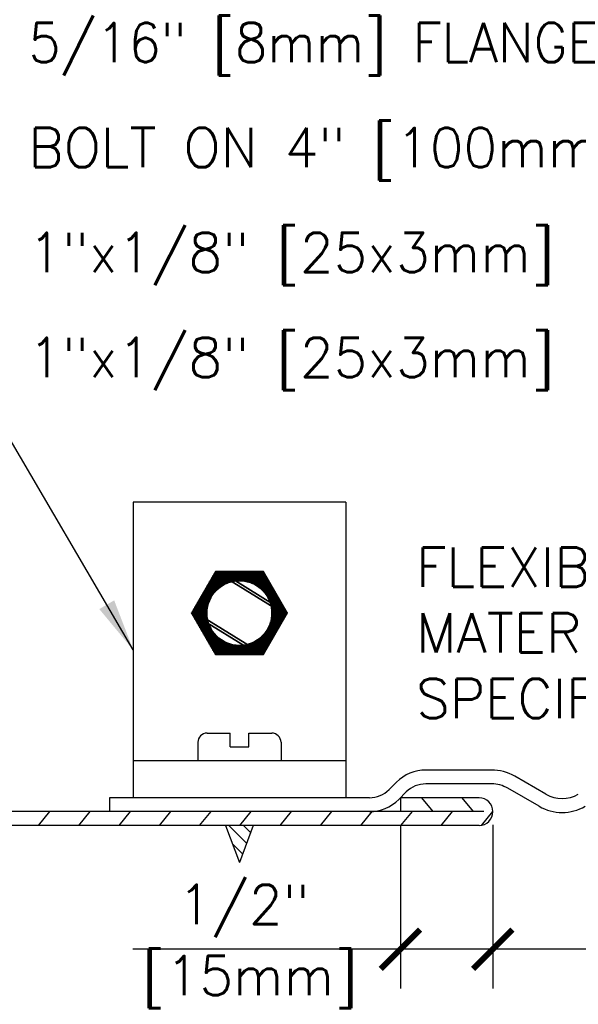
# Model space of a CAD drawing. Header units: inches. Extents: x 0.34 to 7.36, y 0.19 to 8.42.
# Tile 3 of 6: x 1.97 to 3.3, y 2.36 to 4.71. Entities that reach past the tile are written whole.
import ezdxf

# ---------------------------------------------------------------- set-up
doc = ezdxf.new("R2010")
doc.units = ezdxf.units.IN
doc.header["$MEASUREMENT"] = 0
doc.header["$PDSIZE"] = -1
doc.layers.get('Defpoints').update_dxf_attribs({"color": 2})
for name, color, linetype in [('M-DETL-DIMS', 2, 'Continuous'), ('M-DETL-HEVY', 5, 'Continuous'), ('M-DETL-MEDM', 4, 'Continuous'), ('M-DETL-PATT', 8, 'Continuous'), ('M-DETL-TEXT', 2, 'Continuous')]:
    doc.layers.add(name, color=color, linetype=linetype)
doc.styles.add('Romans', font='romans.shx')
doc.dimstyles.new('VA-Dims', dxfattribs={"dimtxt": 0.09375, "dimasz": 0.09375, "dimexe": 0.09375, "dimexo": 0.03125, "dimgap": 0.02, "dimtad": 1, "dimdec": 5, "dimzin": 0, "dimdsep": 46, "dimlunit": 4, "dimtxsty": 'Romans', "dimblk": 'ARCHTICK', "dimcen": 0.09375, "dimclrd": 256, "dimclre": 256, "dimclrt": 256, "dimadec": 0, "dimazin": 0, "dimtfac": 1, "dimtdec": 5, "dimtofl": 0, "dimtmove": 0, "dimatfit": 3, "dimfxl": 1, "dimfrac": 2, "dimtolj": 1, "dimtzin": 0, "dimlwd": -1, "dimlwe": -1, "dimarcsym": 0})
doc.dimstyles.new('VA-Lead', dxfattribs={"dimtxt": 0.09375, "dimasz": 0.125, "dimexe": 0.125, "dimexo": 0.03125, "dimgap": 0.02, "dimtad": 1, "dimdec": 5, "dimzin": 0, "dimdsep": 46, "dimlunit": 4, "dimtxsty": 'Romans', "dimcen": 0.125, "dimclrd": 256, "dimclre": 256, "dimclrt": 256, "dimadec": 0, "dimazin": 0, "dimtfac": 1, "dimtdec": 5, "dimtofl": 0, "dimtmove": 0, "dimatfit": 3, "dimfxl": 1, "dimfrac": 2, "dimtolj": 1, "dimtzin": 0, "dimlwd": -1, "dimlwe": -1, "dimarcsym": 0})

# ---------------------------------------------------------------- blocks, each defined once
blk = doc.blocks.new('_ArchTick')
at = {"color": 0, "linetype": 'ByBlock', "const_width": 0.15}
blk.add_lwpolyline([(-0.5, -0.5), (0.5, 0.5)], dxfattribs=at)
blk = doc.blocks.new('*D4')
at = {"layer": 'Defpoints', "color": 0}
for p in [(2.8746, 2.8239), (3.0946, 2.8239), (2.8746, 2.4958)]:
    blk.add_point(p, dxfattribs=at)
at = {"layer": 'M-DETL-DIMS'}
for p, q in [((2.8746, 2.7926), (2.8746, 2.4021)), ((3.0946, 2.7926), (3.0946, 2.4021)), ((2.8746, 2.4958), (2.2373, 2.4958)), ((3.0946, 2.4958), (2.8746, 2.4958))]:
    blk.add_line(p, q, dxfattribs=at)
at = {"layer": 'M-DETL-DIMS', "xscale": 0.09375, "yscale": 0.09375, "zscale": 0.09375}
for p, rotation in [((2.8746, 2.4958), 180.0000107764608), ((3.0946, 2.4958), 1.077646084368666e-05)]:
    blk.add_blockref('_ArchTick', p, dxfattribs=dict(at, rotation=rotation))
at = {"layer": 'M-DETL-DIMS', "insert": (2.4694, 2.5872), "char_height": 0.09375, "attachment_point": 5, "rotation": 0, "style": 'Romans'}
blk.add_mtext('\\A1; 1/2"', dxfattribs=at)
blk = doc.blocks.new('*D6')
at = {"layer": 'Defpoints', "color": 0}
for p in [(3.0946, 2.8239), (3.7546, 2.8239), (3.7546, 2.4958)]:
    blk.add_point(p, dxfattribs=at)
at = {"layer": 'M-DETL-DIMS'}
for p, q in [((3.0946, 2.7926), (3.0946, 2.4021)), ((3.7546, 2.7926), (3.7546, 2.4021)), ((3.0946, 2.4958), (2.4494, 2.4958)), ((3.7546, 2.4958), (3.0946, 2.4958))]:
    blk.add_line(p, q, dxfattribs=at)
at = {"layer": 'M-DETL-DIMS', "xscale": 0.09375, "yscale": 0.09375, "zscale": 0.09375, "rotation": 180}
blk.add_blockref('_ArchTick', (3.0946, 2.4958), dxfattribs=at)
at = {"layer": 'M-DETL-DIMS', "xscale": 0.09375, "yscale": 0.09375, "zscale": 0.09375}
blk.add_blockref('_ArchTick', (3.7546, 2.4958), dxfattribs=at)

msp = doc.modelspace()

# ---------------------------------------------------------------- linework, layer by layer
at = {"layer": 'M-DETL-HEVY', "linetype": 'Continuous'}
for p, q in [((2.744138, 3.560892), (2.238138, 3.560892)), ((2.238138, 3.560892), (2.238138, 2.856892)), ((2.744138, 3.560892), (2.744138, 2.856892)), ((2.744138, 2.944892), (2.238138, 2.944892)), ((3.091694, 2.922892), (2.934979, 2.922892)), ((2.847303, 2.876223), (2.864976, 2.893896)), ((3.091694, 2.889892), (2.934979, 2.889892)), ((3.221141, 2.865173), (3.146694, 2.908155)), ((2.870638, 2.852889), (2.88831, 2.870561)), ((3.204641, 2.836594), (3.130194, 2.879576)), ((2.800634, 2.856892), (2.181641, 2.856892)), ((2.181641, 2.856892), (2.181641, 2.823892)), ((2.874641, 2.856892), (2.874641, 2.823892)), ((3.061641, 2.856892), (2.876296, 2.856892)), ((3.072761, 2.823892), (1.048641, 2.823892)), ((3.061641, 2.790892), (1.048641, 2.790892)), ((2.458138, 2.790892), (2.491138, 2.702892)), ((2.524138, 2.790892), (2.491138, 2.702892))]:
    msp.add_line(p, q, dxfattribs=at)
for centre, radius, start, end in [((2.934979, 2.823892), 0.099, 90, 135), ((3.091694, 2.812892), 0.11, 60, 90), ((2.934979, 2.823892), 0.066, 90, 135), ((3.091694, 2.812892), 0.077, 60, 90), ((2.800634, 2.922892), 0.066, 270, 315), ((3.259641, 2.931857), 0.077, 240, 300), ((2.800634, 2.922892), 0.099, 270, 315), ((3.061641, 2.823892), 0.033, 0, 90), ((3.061641, 2.823892), 0.033, 270, 0), ((3.053426, 2.823892), 0.041216, 0, 0.000003), ((3.259641, 2.931857), 0.11, 240, 300)]:
    msp.add_arc(centre, radius, start, end, dxfattribs=at)
at = {"layer": 'M-DETL-MEDM', "linetype": 'Continuous'}
for p, q in [((2.423797, 3.378254), (2.558478, 3.378254)), ((2.424432, 3.379354), (2.557843, 3.379354)), ((2.424474, 3.335427), (2.424474, 3.379427)), ((2.425067, 3.380454), (2.557208, 3.380454)), ((2.425574, 3.33727), (2.425574, 3.381332)), ((2.425702, 3.381554), (2.556573, 3.381554)), ((2.426337, 3.382654), (2.555938, 3.382654)), ((2.426674, 3.339004), (2.426674, 3.383237)), ((2.426972, 3.383754), (2.555303, 3.383754)), ((2.427607, 3.384854), (2.554668, 3.384854)), ((2.427774, 3.340641), (2.427774, 3.385142)), ((2.428242, 3.385954), (2.554033, 3.385954)), ((2.428874, 3.342193), (2.428874, 3.387048)), ((2.428877, 3.387054), (2.553398, 3.387054)), ((2.429513, 3.388154), (2.552763, 3.388154)), ((2.429974, 3.343668), (2.429974, 3.388953)), ((2.430148, 3.389254), (2.552128, 3.389254)), ((2.430783, 3.390354), (2.551493, 3.390354)), ((2.431074, 3.345072), (2.431074, 3.390858)), ((2.431418, 3.391454), (2.550857, 3.391454)), ((2.432053, 3.392554), (2.550222, 3.392554)), ((2.432174, 3.346412), (2.432174, 3.392763)), ((2.432688, 3.393654), (2.549587, 3.393654)), ((2.433274, 3.347693), (2.433274, 3.394669)), ((2.433323, 3.394754), (2.548952, 3.394754)), ((2.434374, 3.34892), (2.434374, 3.395892)), ((2.435474, 3.350095), (2.435474, 3.395892)), ((2.436574, 3.351222), (2.436574, 3.395892)), ((2.437674, 3.352305), (2.437674, 3.395892)), ((2.438774, 3.353346), (2.438774, 3.395892)), ((2.439874, 3.354347), (2.439874, 3.395892)), ((2.440974, 3.355309), (2.440974, 3.395892)), ((2.442074, 3.356236), (2.442074, 3.395892)), ((2.443174, 3.357129), (2.443174, 3.395892)), ((2.444274, 3.357989), (2.444274, 3.395892)), ((2.445374, 3.358817), (2.445374, 3.395892)), ((2.446474, 3.359615), (2.446474, 3.395892)), ((2.447574, 3.360384), (2.447574, 3.395892)), ((2.448674, 3.361125), (2.448674, 3.395892)), ((2.449774, 3.361838), (2.449774, 3.395892)), ((2.450874, 3.362526), (2.450874, 3.395892)), ((2.451974, 3.363188), (2.451974, 3.395892)), ((2.453074, 3.363826), (2.453074, 3.395892)), ((2.454174, 3.36444), (2.454174, 3.395892)), ((2.455274, 3.36503), (2.455274, 3.395892)), ((2.456374, 3.365598), (2.456374, 3.395892)), ((2.457474, 3.366143), (2.457474, 3.395892)), ((2.458574, 3.366667), (2.458574, 3.395892)), ((2.459674, 3.36717), (2.459674, 3.395892)), ((2.460774, 3.367653), (2.460774, 3.395892)), ((2.461874, 3.368115), (2.461874, 3.395892)), ((2.462974, 3.368557), (2.462974, 3.395892)), ((2.464074, 3.368979), (2.464074, 3.395892)), ((2.465174, 3.369383), (2.465174, 3.395892)), ((2.466274, 3.369767), (2.466274, 3.395892)), ((2.467374, 3.370133), (2.467374, 3.395892)), ((2.468474, 3.370481), (2.468474, 3.395892)), ((2.469574, 3.370811), (2.469574, 3.395892)), ((2.470674, 3.371123), (2.470674, 3.395892)), ((2.471774, 3.371418), (2.471774, 3.395892)), ((2.472874, 3.371695), (2.472874, 3.395892)), ((2.473974, 3.371955), (2.473974, 3.395892)), ((2.475074, 3.372198), (2.475074, 3.395892)), ((2.476174, 3.372424), (2.476174, 3.395892)), ((2.477274, 3.372634), (2.477274, 3.395892)), ((2.478374, 3.372827), (2.478374, 3.395892)), ((2.479474, 3.373004), (2.479474, 3.395892)), ((2.480574, 3.373164), (2.480574, 3.395892)), ((2.481674, 3.373308), (2.481674, 3.395892)), ((2.482774, 3.373437), (2.482774, 3.395892)), ((2.483874, 3.373549), (2.483874, 3.395892)), ((2.484974, 3.373645), (2.484974, 3.395892)), ((2.486074, 3.373726), (2.486074, 3.395892)), ((2.487174, 3.37379), (2.487174, 3.395892)), ((2.488274, 3.373839), (2.488274, 3.395892)), ((2.489374, 3.373872), (2.489374, 3.395892)), ((2.490474, 3.373889), (2.490474, 3.395892)), ((2.491574, 3.373891), (2.491574, 3.395892)), ((2.492674, 3.373877), (2.492674, 3.395892)), ((2.493774, 3.373847), (2.493774, 3.395892)), ((2.494874, 3.373802), (2.494874, 3.395892)), ((2.495974, 3.37374), (2.495974, 3.395892)), ((2.497074, 3.373663), (2.497074, 3.395892)), ((2.498174, 3.37357), (2.498174, 3.395892)), ((2.499274, 3.373461), (2.499274, 3.395892)), ((2.500374, 3.373336), (2.500374, 3.395892)), ((2.501474, 3.373195), (2.501474, 3.395892)), ((2.502574, 3.373038), (2.502574, 3.395892)), ((2.503674, 3.372865), (2.503674, 3.395892)), ((2.504774, 3.372675), (2.504774, 3.395892)), ((2.505874, 3.372469), (2.505874, 3.395892)), ((2.506974, 3.372246), (2.506974, 3.395892)), ((2.508074, 3.372007), (2.508074, 3.395892)), ((2.509174, 3.37175), (2.509174, 3.395892)), ((2.510274, 3.371476), (2.510274, 3.395892)), ((2.511374, 3.371186), (2.511374, 3.395892)), ((2.512474, 3.370877), (2.512474, 3.395892)), ((2.513574, 3.370551), (2.513574, 3.395892)), ((2.514674, 3.370207), (2.514674, 3.395892)), ((2.515774, 3.369845), (2.515774, 3.395892)), ((2.516874, 3.369464), (2.516874, 3.395892)), ((2.517974, 3.369065), (2.517974, 3.395892)), ((2.519074, 3.368646), (2.519074, 3.395892)), ((2.520174, 3.368208), (2.520174, 3.395892)), ((2.521274, 3.36775), (2.521274, 3.395892)), ((2.522374, 3.367272), (2.522374, 3.395892)), ((2.523474, 3.366774), (2.523474, 3.395892)), ((2.524574, 3.366254), (2.524574, 3.395892)), ((2.525674, 3.365713), (2.525674, 3.395892)), ((2.526774, 3.36515), (2.526774, 3.395892)), ((2.527874, 3.364564), (2.527874, 3.395892)), ((2.528974, 3.363955), (2.528974, 3.395892)), ((2.530074, 3.363323), (2.530074, 3.395892)), ((2.531174, 3.362665), (2.531174, 3.395892)), ((2.532274, 3.361983), (2.532274, 3.395892)), ((2.533374, 3.361275), (2.533374, 3.395892)), ((2.534474, 3.36054), (2.534474, 3.395892)), ((2.535574, 3.359777), (2.535574, 3.395892)), ((2.536674, 3.358985), (2.536674, 3.395892)), ((2.537774, 3.358163), (2.537774, 3.395892)), ((2.538874, 3.35731), (2.538874, 3.395892)), ((2.539974, 3.356424), (2.539974, 3.395892)), ((2.541074, 3.355505), (2.541074, 3.395892)), ((2.542174, 3.354549), (2.542174, 3.395892)), ((2.543274, 3.353557), (2.543274, 3.395892)), ((2.544374, 3.352524), (2.544374, 3.395892)), ((2.545474, 3.351451), (2.545474, 3.395892)), ((2.546574, 3.350333), (2.546574, 3.395892)), ((2.547674, 3.349167), (2.547674, 3.395892)), ((2.548774, 3.347952), (2.548774, 3.395064)), ((2.549874, 3.346683), (2.549874, 3.393159)), ((2.550974, 3.345355), (2.550974, 3.391253)), ((2.552074, 3.343965), (2.552074, 3.389348)), ((2.553174, 3.342505), (2.553174, 3.387443)), ((2.554274, 3.34097), (2.554274, 3.385538)), ((2.555374, 3.339351), (2.555374, 3.383632)), ((2.556474, 3.337638), (2.556474, 3.381727)), ((2.557574, 3.335819), (2.557574, 3.379822)), ((2.41046, 3.355154), (2.440794, 3.355154)), ((2.411095, 3.356254), (2.442096, 3.356254)), ((2.411274, 3.237221), (2.411274, 3.356563)), ((2.41173, 3.357354), (2.443458, 3.357354)), ((2.412365, 3.358454), (2.444887, 3.358454)), ((2.412374, 3.235316), (2.412374, 3.358469)), ((2.413, 3.359554), (2.446389, 3.359554)), ((2.413474, 3.23341), (2.413474, 3.360374)), ((2.413635, 3.360654), (2.447971, 3.360654)), ((2.41427, 3.361754), (2.449642, 3.361754)), ((2.414574, 3.305074), (2.414574, 3.362279)), ((2.414906, 3.362854), (2.451414, 3.362854)), ((2.415541, 3.363954), (2.4533, 3.363954)), ((2.415674, 3.312195), (2.415674, 3.364185)), ((2.416176, 3.365054), (2.45532, 3.365054)), ((2.416774, 3.316867), (2.416774, 3.36609)), ((2.416811, 3.366154), (2.457496, 3.366154)), ((2.417446, 3.367254), (2.459862, 3.367254)), ((2.417874, 3.320585), (2.417874, 3.367995)), ((2.418081, 3.368354), (2.462464, 3.368354)), ((2.418716, 3.369454), (2.465375, 3.369454)), ((2.418974, 3.32375), (2.418974, 3.3699)), ((2.419351, 3.370554), (2.468713, 3.370554)), ((2.419986, 3.371654), (2.472709, 3.371654)), ((2.420074, 3.326538), (2.420074, 3.371806)), ((2.420621, 3.372754), (2.47795, 3.372754)), ((2.421174, 3.329048), (2.421174, 3.373711)), ((2.421256, 3.373854), (2.488726, 3.373854)), ((2.421891, 3.374954), (2.560384, 3.374954)), ((2.422274, 3.331341), (2.422274, 3.375616)), ((2.422527, 3.376054), (2.559749, 3.376054)), ((2.423162, 3.377154), (2.559114, 3.377154)), ((2.423374, 3.333458), (2.423374, 3.377521)), ((2.49355, 3.373854), (2.561019, 3.373854)), ((2.504326, 3.372754), (2.561654, 3.372754)), ((2.509566, 3.371654), (2.562289, 3.371654)), ((2.513563, 3.370554), (2.562924, 3.370554)), ((2.5169, 3.369454), (2.563559, 3.369454)), ((2.519811, 3.368354), (2.564194, 3.368354)), ((2.522413, 3.367254), (2.564829, 3.367254)), ((2.524779, 3.366154), (2.565464, 3.366154)), ((2.526955, 3.365054), (2.5661, 3.365054)), ((2.528975, 3.363954), (2.566735, 3.363954)), ((2.530862, 3.362854), (2.56737, 3.362854)), ((2.532633, 3.361754), (2.568005, 3.361754)), ((2.534305, 3.360654), (2.56864, 3.360654)), ((2.535886, 3.359554), (2.569275, 3.359554)), ((2.537388, 3.358454), (2.56991, 3.358454)), ((2.538817, 3.357354), (2.570545, 3.357354)), ((2.54018, 3.356254), (2.57118, 3.356254)), ((2.541482, 3.355154), (2.571815, 3.355154)), ((2.558674, 3.333877), (2.558674, 3.377917)), ((2.559774, 3.331794), (2.559774, 3.376011)), ((2.560874, 3.32954), (2.560874, 3.374106)), ((2.561974, 3.32708), (2.561974, 3.372201)), ((2.563074, 3.324355), (2.563074, 3.370296)), ((2.564174, 3.32128), (2.564174, 3.36839)), ((2.565274, 3.317698), (2.565274, 3.366485)), ((2.566374, 3.31328), (2.566374, 3.36458)), ((2.567474, 3.306983), (2.567474, 3.362675)), ((2.568574, 3.233015), (2.568574, 3.360769)), ((2.569674, 3.23492), (2.569674, 3.358864)), ((2.570774, 3.236826), (2.570774, 3.356959)), ((2.571874, 3.238731), (2.571874, 3.355054)), ((2.396974, 3.261989), (2.396974, 3.331795)), ((2.397123, 3.332054), (2.422635, 3.332054)), ((2.397758, 3.333154), (2.423211, 3.333154)), ((2.398074, 3.260084), (2.398074, 3.3337)), ((2.398393, 3.334254), (2.42381, 3.334254)), ((2.399028, 3.335354), (2.424432, 3.335354)), ((2.399174, 3.258179), (2.399174, 3.335606)), ((2.399664, 3.336454), (2.425078, 3.336454)), ((2.400274, 3.256273), (2.400274, 3.337511)), ((2.400299, 3.337554), (2.42575, 3.337554)), ((2.400934, 3.338654), (2.426447, 3.338654)), ((2.401374, 3.254368), (2.401374, 3.339416)), ((2.401569, 3.339754), (2.42717, 3.339754)), ((2.402204, 3.340854), (2.427921, 3.340854)), ((2.402474, 3.252463), (2.402474, 3.341321)), ((2.402839, 3.341954), (2.4287, 3.341954)), ((2.403474, 3.343054), (2.429509, 3.343054)), ((2.403574, 3.250558), (2.403574, 3.343227)), ((2.404109, 3.344154), (2.430349, 3.344154)), ((2.404674, 3.248652), (2.404674, 3.345132)), ((2.404744, 3.345254), (2.43122, 3.345254)), ((2.405379, 3.346354), (2.432125, 3.346354)), ((2.405774, 3.246747), (2.405774, 3.347037)), ((2.406014, 3.347454), (2.433065, 3.347454)), ((2.40665, 3.348554), (2.434041, 3.348554)), ((2.406874, 3.244842), (2.406874, 3.348943)), ((2.407285, 3.349654), (2.435056, 3.349654)), ((2.40792, 3.350754), (2.436112, 3.350754)), ((2.407974, 3.242937), (2.407974, 3.350848)), ((2.408555, 3.351854), (2.43721, 3.351854)), ((2.409074, 3.241031), (2.409074, 3.352753)), ((2.40919, 3.352954), (2.438355, 3.352954)), ((2.409825, 3.354054), (2.439548, 3.354054)), ((2.410174, 3.239126), (2.410174, 3.354658)), ((2.542727, 3.354054), (2.57245, 3.354054)), ((2.54392, 3.352954), (2.573085, 3.352954)), ((2.545065, 3.351854), (2.57372, 3.351854)), ((2.546164, 3.350754), (2.574356, 3.350754)), ((2.547219, 3.349654), (2.574991, 3.349654)), ((2.548234, 3.348554), (2.575626, 3.348554)), ((2.549211, 3.347454), (2.576261, 3.347454)), ((2.55015, 3.346354), (2.576896, 3.346354)), ((2.551055, 3.345254), (2.577531, 3.345254)), ((2.551927, 3.344154), (2.578166, 3.344154)), ((2.552766, 3.343054), (2.578801, 3.343054)), ((2.553575, 3.341954), (2.579436, 3.341954)), ((2.554354, 3.340854), (2.580071, 3.340854)), ((2.555105, 3.339754), (2.580707, 3.339754)), ((2.555829, 3.338654), (2.581342, 3.338654)), ((2.556526, 3.337554), (2.581977, 3.337554)), ((2.557197, 3.336454), (2.582612, 3.336454)), ((2.557843, 3.335354), (2.583247, 3.335354)), ((2.558466, 3.334254), (2.583882, 3.334254)), ((2.559064, 3.333154), (2.584517, 3.333154)), ((2.55964, 3.332054), (2.585152, 3.332054)), ((2.572974, 3.240636), (2.572974, 3.353148)), ((2.574074, 3.242541), (2.574074, 3.351243)), ((2.575174, 3.244447), (2.575174, 3.349338)), ((2.576274, 3.246352), (2.576274, 3.347433)), ((2.577374, 3.248257), (2.577374, 3.345527)), ((2.578474, 3.250162), (2.578474, 3.343622)), ((2.579574, 3.252068), (2.579574, 3.341717)), ((2.580674, 3.253973), (2.580674, 3.339812)), ((2.581774, 3.255878), (2.581774, 3.337906)), ((2.582874, 3.257783), (2.582874, 3.336001)), ((2.583974, 3.259689), (2.583974, 3.334096)), ((2.585074, 3.261594), (2.585074, 3.33219)), ((2.383774, 3.284852), (2.383774, 3.308932)), ((2.383786, 3.308954), (2.415088, 3.308954)), ((2.384421, 3.310054), (2.415271, 3.310054)), ((2.384874, 3.282947), (2.384874, 3.310837)), ((2.385057, 3.311154), (2.41547, 3.311154)), ((2.385692, 3.312254), (2.415686, 3.312254)), ((2.385974, 3.281042), (2.385974, 3.312743)), ((2.386327, 3.313354), (2.415918, 3.313354)), ((2.386962, 3.314454), (2.416167, 3.314454)), ((2.387074, 3.279137), (2.387074, 3.314648)), ((2.387597, 3.315554), (2.416433, 3.315554)), ((2.388174, 3.277231), (2.388174, 3.316553)), ((2.388232, 3.316654), (2.416717, 3.316654)), ((2.388867, 3.317754), (2.417018, 3.317754)), ((2.389274, 3.275326), (2.389274, 3.318458)), ((2.389502, 3.318854), (2.417336, 3.318854)), ((2.390137, 3.319954), (2.417672, 3.319954)), ((2.390374, 3.273421), (2.390374, 3.320364)), ((2.390772, 3.321054), (2.418027, 3.321054)), ((2.391407, 3.322154), (2.4184, 3.322154)), ((2.391474, 3.271515), (2.391474, 3.322269)), ((2.392043, 3.323254), (2.418791, 3.323254)), ((2.392574, 3.26961), (2.392574, 3.324174)), ((2.392678, 3.324354), (2.419201, 3.324354)), ((2.393313, 3.325454), (2.419631, 3.325454)), ((2.393674, 3.267705), (2.393674, 3.326079)), ((2.393948, 3.326554), (2.42008, 3.326554)), ((2.394583, 3.327654), (2.420549, 3.327654)), ((2.394774, 3.2658), (2.394774, 3.327985)), ((2.395218, 3.328754), (2.421039, 3.328754)), ((2.395853, 3.329854), (2.42155, 3.329854)), ((2.395874, 3.263895), (2.395874, 3.32989)), ((2.396488, 3.330954), (2.422081, 3.330954)), ((2.560194, 3.330954), (2.585787, 3.330954)), ((2.560726, 3.329854), (2.586422, 3.329854)), ((2.561236, 3.328754), (2.587057, 3.328754)), ((2.561726, 3.327654), (2.587692, 3.327654)), ((2.562195, 3.326554), (2.588327, 3.326554)), ((2.562644, 3.325454), (2.588963, 3.325454)), ((2.563074, 3.324354), (2.589598, 3.324354)), ((2.563484, 3.323254), (2.590233, 3.323254)), ((2.563876, 3.322154), (2.590868, 3.322154)), ((2.564248, 3.321054), (2.591503, 3.321054)), ((2.564603, 3.319954), (2.592138, 3.319954)), ((2.564939, 3.318854), (2.592773, 3.318854)), ((2.565258, 3.317754), (2.593408, 3.317754)), ((2.565558, 3.316654), (2.594043, 3.316654)), ((2.565842, 3.315554), (2.594678, 3.315554)), ((2.566108, 3.314454), (2.595313, 3.314454)), ((2.566357, 3.313354), (2.595949, 3.313354)), ((2.56659, 3.312254), (2.596584, 3.312254)), ((2.566805, 3.311154), (2.597219, 3.311154)), ((2.567004, 3.310054), (2.597854, 3.310054)), ((2.567187, 3.308954), (2.598489, 3.308954)), ((2.586174, 3.263499), (2.586174, 3.330285)), ((2.587274, 3.265404), (2.587274, 3.32838)), ((2.588374, 3.26731), (2.588374, 3.326475)), ((2.589474, 3.269215), (2.589474, 3.32457)), ((2.590574, 3.27112), (2.590574, 3.322664)), ((2.591674, 3.273025), (2.591674, 3.320759)), ((2.592774, 3.274931), (2.592774, 3.318854)), ((2.593874, 3.276836), (2.593874, 3.316948)), ((2.594974, 3.278741), (2.594974, 3.315043)), ((2.596074, 3.280647), (2.596074, 3.313138)), ((2.597174, 3.282552), (2.597174, 3.311233)), ((2.598274, 3.284457), (2.598274, 3.309327)), ((2.3768, 3.296854), (2.414138, 3.296854)), ((2.377174, 3.296284), (2.377174, 3.297501)), ((2.377436, 3.297954), (2.414145, 3.297954)), ((2.377479, 3.295754), (2.414146, 3.295754)), ((2.378071, 3.299054), (2.414168, 3.299054)), ((2.378114, 3.294654), (2.41417, 3.294654)), ((2.378274, 3.294379), (2.378274, 3.299406)), ((2.378706, 3.300154), (2.414207, 3.300154)), ((2.378749, 3.293554), (2.41421, 3.293554)), ((2.379341, 3.301254), (2.414261, 3.301254)), ((2.379374, 3.292473), (2.379374, 3.301311)), ((2.379384, 3.292454), (2.414266, 3.292454)), ((2.379976, 3.302354), (2.414332, 3.302354)), ((2.38002, 3.291354), (2.414337, 3.291354)), ((2.380474, 3.290568), (2.380474, 3.303216)), ((2.380611, 3.303454), (2.414418, 3.303454)), ((2.380655, 3.290254), (2.414424, 3.290254)), ((2.381246, 3.304554), (2.41452, 3.304554)), ((2.38129, 3.289154), (2.414527, 3.289154)), ((2.381574, 3.288663), (2.381574, 3.305122)), ((2.381881, 3.305654), (2.414638, 3.305654)), ((2.381925, 3.288054), (2.414647, 3.288054)), ((2.382516, 3.306754), (2.414772, 3.306754)), ((2.38256, 3.286954), (2.414782, 3.286954)), ((2.382674, 3.286758), (2.382674, 3.307027)), ((2.383151, 3.307854), (2.414922, 3.307854)), ((2.383195, 3.285854), (2.414933, 3.285854)), ((2.38383, 3.284754), (2.4151, 3.284754)), ((2.414574, 3.231505), (2.414574, 3.288711)), ((2.567175, 3.284754), (2.598445, 3.284754)), ((2.567342, 3.285854), (2.59908, 3.285854)), ((2.567353, 3.307854), (2.599124, 3.307854)), ((2.567474, 3.23111), (2.567474, 3.286801)), ((2.567494, 3.286954), (2.599715, 3.286954)), ((2.567503, 3.306754), (2.599759, 3.306754)), ((2.567629, 3.288054), (2.60035, 3.288054)), ((2.567637, 3.305654), (2.600394, 3.305654)), ((2.567748, 3.289154), (2.600986, 3.289154)), ((2.567756, 3.304554), (2.601029, 3.304554)), ((2.567851, 3.290254), (2.601621, 3.290254)), ((2.567857, 3.303454), (2.601664, 3.303454)), ((2.567938, 3.291354), (2.602256, 3.291354)), ((2.567944, 3.302354), (2.602299, 3.302354)), ((2.56801, 3.292454), (2.602891, 3.292454)), ((2.568014, 3.301254), (2.602934, 3.301254)), ((2.568065, 3.293554), (2.603526, 3.293554)), ((2.568069, 3.300154), (2.60357, 3.300154)), ((2.568105, 3.294654), (2.604161, 3.294654)), ((2.568107, 3.299054), (2.604205, 3.299054)), ((2.568129, 3.295754), (2.604796, 3.295754)), ((2.56813, 3.297954), (2.60484, 3.297954)), ((2.568138, 3.296854), (2.605431, 3.296854)), ((2.599374, 3.286362), (2.599374, 3.307422)), ((2.600474, 3.288268), (2.600474, 3.305517)), ((2.601574, 3.290173), (2.601574, 3.303612)), ((2.602674, 3.292078), (2.602674, 3.301706)), ((2.603774, 3.293983), (2.603774, 3.299801)), ((2.604874, 3.295889), (2.604874, 3.297896)), ((2.384465, 3.283654), (2.415284, 3.283654)), ((2.3851, 3.282554), (2.415484, 3.282554)), ((2.385735, 3.281454), (2.415701, 3.281454)), ((2.38637, 3.280354), (2.415935, 3.280354)), ((2.387005, 3.279254), (2.416185, 3.279254)), ((2.387641, 3.278154), (2.416452, 3.278154)), ((2.388276, 3.277054), (2.416737, 3.277054)), ((2.388911, 3.275954), (2.417039, 3.275954)), ((2.389546, 3.274854), (2.417359, 3.274854)), ((2.390181, 3.273754), (2.417696, 3.273754)), ((2.390816, 3.272654), (2.418052, 3.272654)), ((2.391451, 3.271554), (2.418426, 3.271554)), ((2.392086, 3.270454), (2.418819, 3.270454)), ((2.392721, 3.269354), (2.41923, 3.269354)), ((2.393356, 3.268254), (2.419661, 3.268254)), ((2.393991, 3.267154), (2.420112, 3.267154)), ((2.394627, 3.266054), (2.420582, 3.266054)), ((2.395262, 3.264954), (2.421073, 3.264954)), ((2.395897, 3.263854), (2.421585, 3.263854)), ((2.396532, 3.262754), (2.422119, 3.262754)), ((2.397167, 3.261654), (2.422674, 3.261654)), ((2.415674, 3.2296), (2.415674, 3.28159)), ((2.416774, 3.227695), (2.416774, 3.276918)), ((2.417874, 3.225789), (2.417874, 3.273199)), ((2.418974, 3.223884), (2.418974, 3.270034)), ((2.420074, 3.221979), (2.420074, 3.267246)), ((2.421174, 3.220074), (2.421174, 3.264736)), ((2.422274, 3.218168), (2.422274, 3.262443)), ((2.559602, 3.261654), (2.585108, 3.261654)), ((2.559774, 3.217773), (2.559774, 3.261991)), ((2.560157, 3.262754), (2.585743, 3.262754)), ((2.56069, 3.263854), (2.586379, 3.263854)), ((2.560874, 3.219678), (2.560874, 3.264244)), ((2.561202, 3.264954), (2.587014, 3.264954)), ((2.561693, 3.266054), (2.587649, 3.266054)), ((2.561974, 3.221584), (2.561974, 3.266705)), ((2.562163, 3.267154), (2.588284, 3.267154)), ((2.562614, 3.268254), (2.588919, 3.268254)), ((2.563045, 3.269354), (2.589554, 3.269354)), ((2.563074, 3.223489), (2.563074, 3.269429)), ((2.563457, 3.270454), (2.590189, 3.270454)), ((2.563849, 3.271554), (2.590824, 3.271554)), ((2.564174, 3.225394), (2.564174, 3.272505)), ((2.564223, 3.272654), (2.591459, 3.272654)), ((2.564579, 3.273754), (2.592094, 3.273754)), ((2.564917, 3.274854), (2.59273, 3.274854)), ((2.565236, 3.275954), (2.593365, 3.275954)), ((2.565274, 3.227299), (2.565274, 3.276087)), ((2.565538, 3.277054), (2.594, 3.277054)), ((2.565823, 3.278154), (2.594635, 3.278154)), ((2.56609, 3.279254), (2.59527, 3.279254)), ((2.566341, 3.280354), (2.595905, 3.280354)), ((2.566374, 3.229205), (2.566374, 3.280504)), ((2.566574, 3.281454), (2.59654, 3.281454)), ((2.566791, 3.282554), (2.597175, 3.282554)), ((2.566991, 3.283654), (2.59781, 3.283654)), ((2.397802, 3.260554), (2.423251, 3.260554)), ((2.398437, 3.259454), (2.423852, 3.259454)), ((2.399072, 3.258354), (2.424475, 3.258354)), ((2.399707, 3.257254), (2.425124, 3.257254)), ((2.400342, 3.256154), (2.425797, 3.256154)), ((2.400977, 3.255054), (2.426496, 3.255054)), ((2.401612, 3.253954), (2.427221, 3.253954)), ((2.402248, 3.252854), (2.427974, 3.252854)), ((2.402883, 3.251754), (2.428755, 3.251754)), ((2.403518, 3.250654), (2.429566, 3.250654)), ((2.404153, 3.249554), (2.430408, 3.249554)), ((2.404788, 3.248454), (2.431281, 3.248454)), ((2.405423, 3.247354), (2.432188, 3.247354)), ((2.406058, 3.246254), (2.433131, 3.246254)), ((2.406693, 3.245154), (2.43411, 3.245154)), ((2.407328, 3.244054), (2.435127, 3.244054)), ((2.407963, 3.242954), (2.436186, 3.242954)), ((2.408598, 3.241854), (2.437287, 3.241854)), ((2.409233, 3.240754), (2.438435, 3.240754)), ((2.409868, 3.239654), (2.439632, 3.239654)), ((2.410504, 3.238554), (2.440881, 3.238554)), ((2.423374, 3.216263), (2.423374, 3.260327)), ((2.424474, 3.214358), (2.424474, 3.258358)), ((2.425574, 3.212453), (2.425574, 3.256515)), ((2.426674, 3.210547), (2.426674, 3.254781)), ((2.427774, 3.208642), (2.427774, 3.253143)), ((2.428874, 3.206737), (2.428874, 3.251591)), ((2.429974, 3.204832), (2.429974, 3.250117)), ((2.431074, 3.202926), (2.431074, 3.248712)), ((2.432174, 3.201021), (2.432174, 3.247372)), ((2.433274, 3.199116), (2.433274, 3.246091)), ((2.434374, 3.197892), (2.434374, 3.244865)), ((2.435474, 3.197892), (2.435474, 3.24369)), ((2.436574, 3.197892), (2.436574, 3.242562)), ((2.437674, 3.197892), (2.437674, 3.241479)), ((2.438774, 3.197892), (2.438774, 3.240439)), ((2.439874, 3.197892), (2.439874, 3.239438)), ((2.440974, 3.197892), (2.440974, 3.238475)), ((2.442074, 3.197892), (2.442074, 3.237548)), ((2.541074, 3.197892), (2.541074, 3.23828)), ((2.541394, 3.238554), (2.571772, 3.238554)), ((2.542174, 3.197892), (2.542174, 3.239235)), ((2.542643, 3.239654), (2.572407, 3.239654)), ((2.543274, 3.197892), (2.543274, 3.240228)), ((2.54384, 3.240754), (2.573042, 3.240754)), ((2.544374, 3.197892), (2.544374, 3.24126)), ((2.544988, 3.241854), (2.573677, 3.241854)), ((2.545474, 3.197892), (2.545474, 3.242334)), ((2.54609, 3.242954), (2.574312, 3.242954)), ((2.546574, 3.197892), (2.546574, 3.243452)), ((2.547148, 3.244054), (2.574947, 3.244054)), ((2.547674, 3.197892), (2.547674, 3.244617)), ((2.548166, 3.245154), (2.575582, 3.245154)), ((2.548774, 3.19872), (2.548774, 3.245832)), ((2.549145, 3.246254), (2.576217, 3.246254)), ((2.549874, 3.200626), (2.549874, 3.247102)), ((2.550087, 3.247354), (2.576852, 3.247354)), ((2.550974, 3.202531), (2.550974, 3.248429)), ((2.550994, 3.248454), (2.577487, 3.248454)), ((2.551868, 3.249554), (2.578123, 3.249554)), ((2.552074, 3.204436), (2.552074, 3.24982)), ((2.552709, 3.250654), (2.578758, 3.250654)), ((2.553174, 3.206342), (2.553174, 3.251279)), ((2.55352, 3.251754), (2.579393, 3.251754)), ((2.554274, 3.208247), (2.554274, 3.252814)), ((2.554301, 3.252854), (2.580028, 3.252854)), ((2.555054, 3.253954), (2.580663, 3.253954)), ((2.555374, 3.210152), (2.555374, 3.254433)), ((2.55578, 3.255054), (2.581298, 3.255054)), ((2.556474, 3.212057), (2.556474, 3.256146)), ((2.556479, 3.256154), (2.581933, 3.256154)), ((2.557152, 3.257254), (2.582568, 3.257254)), ((2.557574, 3.213963), (2.557574, 3.257966)), ((2.5578, 3.258354), (2.583203, 3.258354)), ((2.558424, 3.259454), (2.583838, 3.259454)), ((2.558674, 3.215868), (2.558674, 3.259907)), ((2.559024, 3.260554), (2.584473, 3.260554)), ((2.411139, 3.237454), (2.442187, 3.237454)), ((2.411774, 3.236354), (2.443554, 3.236354)), ((2.412409, 3.235254), (2.444988, 3.235254)), ((2.413044, 3.234154), (2.446495, 3.234154)), ((2.413679, 3.233054), (2.448083, 3.233054)), ((2.414314, 3.231954), (2.44976, 3.231954)), ((2.414949, 3.230854), (2.451539, 3.230854)), ((2.415584, 3.229754), (2.453435, 3.229754)), ((2.416219, 3.228654), (2.455464, 3.228654)), ((2.416854, 3.227554), (2.457652, 3.227554)), ((2.41749, 3.226454), (2.460033, 3.226454)), ((2.418125, 3.225354), (2.462653, 3.225354)), ((2.41876, 3.224254), (2.465589, 3.224254)), ((2.419395, 3.223154), (2.468962, 3.223154)), ((2.42003, 3.222054), (2.473018, 3.222054)), ((2.420665, 3.220954), (2.478392, 3.220954)), ((2.4213, 3.219854), (2.560975, 3.219854)), ((2.421935, 3.218754), (2.56034, 3.218754)), ((2.42257, 3.217654), (2.559705, 3.217654)), ((2.423205, 3.216554), (2.55907, 3.216554)), ((2.42384, 3.215454), (2.558435, 3.215454)), ((2.424475, 3.214354), (2.5578, 3.214354)), ((2.443174, 3.197892), (2.443174, 3.236656)), ((2.444274, 3.197892), (2.444274, 3.235796)), ((2.445374, 3.197892), (2.445374, 3.234968)), ((2.446474, 3.197892), (2.446474, 3.23417)), ((2.447574, 3.197892), (2.447574, 3.233401)), ((2.448674, 3.197892), (2.448674, 3.23266)), ((2.449774, 3.197892), (2.449774, 3.231946)), ((2.450874, 3.197892), (2.450874, 3.231258)), ((2.451974, 3.197892), (2.451974, 3.230596)), ((2.453074, 3.197892), (2.453074, 3.229959)), ((2.454174, 3.197892), (2.454174, 3.229345)), ((2.455274, 3.197892), (2.455274, 3.228754)), ((2.456374, 3.197892), (2.456374, 3.228187)), ((2.457474, 3.197892), (2.457474, 3.227641)), ((2.458574, 3.197892), (2.458574, 3.227117)), ((2.459674, 3.197892), (2.459674, 3.226614)), ((2.460774, 3.197892), (2.460774, 3.226132)), ((2.461874, 3.197892), (2.461874, 3.22567)), ((2.462974, 3.197892), (2.462974, 3.225228)), ((2.464074, 3.197892), (2.464074, 3.224805)), ((2.465174, 3.197892), (2.465174, 3.224402)), ((2.466274, 3.197892), (2.466274, 3.224017)), ((2.467374, 3.197892), (2.467374, 3.223651)), ((2.468474, 3.197892), (2.468474, 3.223303)), ((2.469574, 3.197892), (2.469574, 3.222973)), ((2.470674, 3.197892), (2.470674, 3.222661)), ((2.471774, 3.197892), (2.471774, 3.222367)), ((2.472874, 3.197892), (2.472874, 3.22209)), ((2.473974, 3.197892), (2.473974, 3.22183)), ((2.475074, 3.197892), (2.475074, 3.221587)), ((2.476174, 3.197892), (2.476174, 3.22136)), ((2.477274, 3.197892), (2.477274, 3.221151)), ((2.478374, 3.197892), (2.478374, 3.220958)), ((2.479474, 3.197892), (2.479474, 3.220781)), ((2.480574, 3.197892), (2.480574, 3.22062)), ((2.481674, 3.197892), (2.481674, 3.220476)), ((2.482774, 3.197892), (2.482774, 3.220348)), ((2.483874, 3.197892), (2.483874, 3.220236)), ((2.484974, 3.197892), (2.484974, 3.220139)), ((2.486074, 3.197892), (2.486074, 3.220059)), ((2.487174, 3.197892), (2.487174, 3.219994)), ((2.488274, 3.197892), (2.488274, 3.219946)), ((2.489374, 3.197892), (2.489374, 3.219912)), ((2.490474, 3.197892), (2.490474, 3.219895)), ((2.491574, 3.197892), (2.491574, 3.219894)), ((2.492674, 3.197892), (2.492674, 3.219907)), ((2.493774, 3.197892), (2.493774, 3.219937)), ((2.494874, 3.197892), (2.494874, 3.219983)), ((2.495974, 3.197892), (2.495974, 3.220044)), ((2.497074, 3.197892), (2.497074, 3.220121)), ((2.498174, 3.197892), (2.498174, 3.220214)), ((2.499274, 3.197892), (2.499274, 3.220323)), ((2.500374, 3.197892), (2.500374, 3.220448)), ((2.501474, 3.197892), (2.501474, 3.220589)), ((2.502574, 3.197892), (2.502574, 3.220746)), ((2.503674, 3.197892), (2.503674, 3.220919)), ((2.503883, 3.220954), (2.56161, 3.220954)), ((2.504774, 3.197892), (2.504774, 3.221109)), ((2.505874, 3.197892), (2.505874, 3.221315)), ((2.506974, 3.197892), (2.506974, 3.221538)), ((2.508074, 3.197892), (2.508074, 3.221778)), ((2.509174, 3.197892), (2.509174, 3.222034)), ((2.509257, 3.222054), (2.562245, 3.222054)), ((2.510274, 3.197892), (2.510274, 3.222308)), ((2.511374, 3.197892), (2.511374, 3.222599)), ((2.512474, 3.197892), (2.512474, 3.222907)), ((2.513313, 3.223154), (2.56288, 3.223154)), ((2.513574, 3.197892), (2.513574, 3.223233)), ((2.514674, 3.197892), (2.514674, 3.223577)), ((2.515774, 3.197892), (2.515774, 3.22394)), ((2.516687, 3.224254), (2.563516, 3.224254)), ((2.516874, 3.197892), (2.516874, 3.22432)), ((2.517974, 3.197892), (2.517974, 3.22472)), ((2.519074, 3.197892), (2.519074, 3.225139)), ((2.519622, 3.225354), (2.564151, 3.225354)), ((2.520174, 3.197892), (2.520174, 3.225577)), ((2.521274, 3.197892), (2.521274, 3.226034)), ((2.522243, 3.226454), (2.564786, 3.226454)), ((2.522374, 3.197892), (2.522374, 3.226512)), ((2.523474, 3.197892), (2.523474, 3.227011)), ((2.524574, 3.197892), (2.524574, 3.227531)), ((2.524623, 3.227554), (2.565421, 3.227554)), ((2.525674, 3.197892), (2.525674, 3.228072)), ((2.526774, 3.197892), (2.526774, 3.228635)), ((2.526811, 3.228654), (2.566056, 3.228654)), ((2.527874, 3.197892), (2.527874, 3.22922)), ((2.528841, 3.229754), (2.566691, 3.229754)), ((2.528974, 3.197892), (2.528974, 3.229829)), ((2.530074, 3.197892), (2.530074, 3.230462)), ((2.530736, 3.230854), (2.567326, 3.230854)), ((2.531174, 3.197892), (2.531174, 3.231119)), ((2.532274, 3.197892), (2.532274, 3.231801)), ((2.532515, 3.231954), (2.567961, 3.231954)), ((2.533374, 3.197892), (2.533374, 3.23251)), ((2.534193, 3.233054), (2.568596, 3.233054)), ((2.534474, 3.197892), (2.534474, 3.233245)), ((2.535574, 3.197892), (2.535574, 3.234008)), ((2.53578, 3.234154), (2.569231, 3.234154)), ((2.536674, 3.197892), (2.536674, 3.2348)), ((2.537287, 3.235254), (2.569866, 3.235254)), ((2.537774, 3.197892), (2.537774, 3.235622)), ((2.538721, 3.236354), (2.570501, 3.236354)), ((2.538874, 3.197892), (2.538874, 3.236475)), ((2.539974, 3.197892), (2.539974, 3.23736)), ((2.540088, 3.237454), (2.571137, 3.237454)), ((2.425111, 3.213254), (2.557165, 3.213254)), ((2.425746, 3.212154), (2.55653, 3.212154)), ((2.426381, 3.211054), (2.555895, 3.211054)), ((2.427016, 3.209954), (2.555259, 3.209954)), ((2.427651, 3.208854), (2.554624, 3.208854)), ((2.428286, 3.207754), (2.553989, 3.207754)), ((2.428921, 3.206654), (2.553354, 3.206654)), ((2.429556, 3.205554), (2.552719, 3.205554)), ((2.430191, 3.204454), (2.552084, 3.204454)), ((2.430826, 3.203354), (2.551449, 3.203354)), ((2.431461, 3.202254), (2.550814, 3.202254)), ((2.432097, 3.201154), (2.550179, 3.201154)), ((2.432732, 3.200054), (2.549544, 3.200054)), ((2.433367, 3.198954), (2.548909, 3.198954)), ((2.414138, 3.010892), (2.469138, 3.010892)), ((2.469138, 2.977892), (2.469138, 3.010892)), ((2.513138, 3.010892), (2.568138, 3.010892)), ((2.513138, 2.977892), (2.513138, 3.010892)), ((2.392138, 2.988892), (2.392138, 2.944892)), ((2.590138, 2.988892), (2.590138, 2.944892)), ((2.469138, 2.977892), (2.513138, 2.977892))]:
    msp.add_line(p, q, dxfattribs=at)
msp.add_circle((2.491138, 3.296892), 0.077, dxfattribs=at)
for centre, start, end in [((2.414138, 2.988892), 90, 180), ((2.568138, 2.988892), 0, 90)]:
    msp.add_arc(centre, 0.022, start, end, dxfattribs=at)
at = {"layer": 'M-DETL-PATT', "linetype": 'Continuous'}
for p, q in [((2.924462, 2.856892), (2.951624, 2.823892)), ((3.020359, 2.856892), (3.047521, 2.823892)), ((2.012711, 2.790892), (2.039873, 2.823892)), ((2.108607, 2.790892), (2.13577, 2.823892)), ((2.204504, 2.790892), (2.231667, 2.823892)), ((2.300401, 2.790892), (2.327563, 2.823892)), ((2.396298, 2.790892), (2.42346, 2.823892)), ((2.492195, 2.790892), (2.519357, 2.823892)), ((2.588092, 2.790892), (2.615254, 2.823892)), ((2.683989, 2.790892), (2.711151, 2.823892)), ((2.779886, 2.790892), (2.807048, 2.823892)), ((2.875783, 2.790892), (2.902945, 2.823892)), ((2.97168, 2.790892), (2.998842, 2.823892)), ((3.067576, 2.790892), (3.094738, 2.823892)), ((2.50817, 2.748313), (2.465591, 2.790892)), ((2.517716, 2.773769), (2.500592, 2.790892)), ((2.498624, 2.722857), (2.474667, 2.746814))]:
    msp.add_line(p, q, dxfattribs=at)

# ---------------------------------------------------------------- texts
at = {"layer": 'M-DETL-TEXT', "char_height": 0.09375, "style": 'Romans'}
for s, insert, width, attachment_point in [('5/16" [8mm] FLANGE', (1.988138, 4.702892), 1.69044681, 1), ('BOLT ON 4" [100mm] CENTERS', (1.988138, 4.452892), 2.3398982, 1), ('1"x1/8" [25x3mm] BAND IRON', (1.988138, 4.202892), 2.26780349, 1), ('1"x1/8" [25x3mm] DRAW BAND', (1.988138, 3.952892), 2.33050076, 1), ('FLEXIBLE MATERIAL AS SPECIFIED', (2.911767, 3.452892), 1.00296379, 1), ('[15mm]', (2.516245, 2.48019), 1.8999, 2)]:
    msp.add_mtext(s, dxfattribs=dict(at, insert=insert, width=width, attachment_point=attachment_point))

# ---------------------------------------------------------------- dimensions: what is measured, and where the dimension line sits
at = {"layer": 'M-DETL-DIMS'}
for base, p2, angle, text, picture in [((2.874641, 2.495816), (2.874641, 2.823892), 180.000011, ' 1/2"', '*D4'), ((3.754641, 2.495815), (3.754641, 2.823892), 0, ' ', '*D6')]:
    dim = msp.add_linear_dim(base=base, p1=(3.094641, 2.823892), p2=p2, angle=angle, text=text, dimstyle='VA-Dims', override={"dimpost": '\\X'}, dxfattribs=at)
    dim.commit()
    dim.dimension.update_dxf_attribs({"geometry": picture, "text_midpoint": (2.46937, 2.495815), "dimtype": 161})

# ---------------------------------------------------------------- meshes
at = {"layer": 'M-DETL-MEDM', "linetype": 'Continuous'}
mesh = msp.add_polyface(dxfattribs=at)
corners = [(2.43398, 3.197892), (2.376822, 3.296892), (2.536498, 3.197892), (2.548295, 3.197892), (2.379932, 3.302278), (2.548295, 3.197892), (2.602343, 3.291506), (2.43398, 3.395892), (2.605453, 3.296892), (2.445777, 3.395892), (2.548295, 3.395892)]
mesh.append_faces([[corners[k] for k in face] for face in [(0, 0, 2, 1), (1, 2, 5, 4), (4, 3, 6, 7), (7, 6, 8, 9), (9, 8, 10, 10)]], dxfattribs={"vtx0": -1, "vtx2": -1})

# ---------------------------------------------------------------- leaders
at = {"layer": 'M-DETL-TEXT'}
msp.add_leader([(2.238138, 3.208892), (1.835513, 3.897371), (1.898013, 3.897371)], dimstyle='VA-Lead', override={"dimtad": 0}, dxfattribs=at)

doc.saveas('drawing.dxf')
